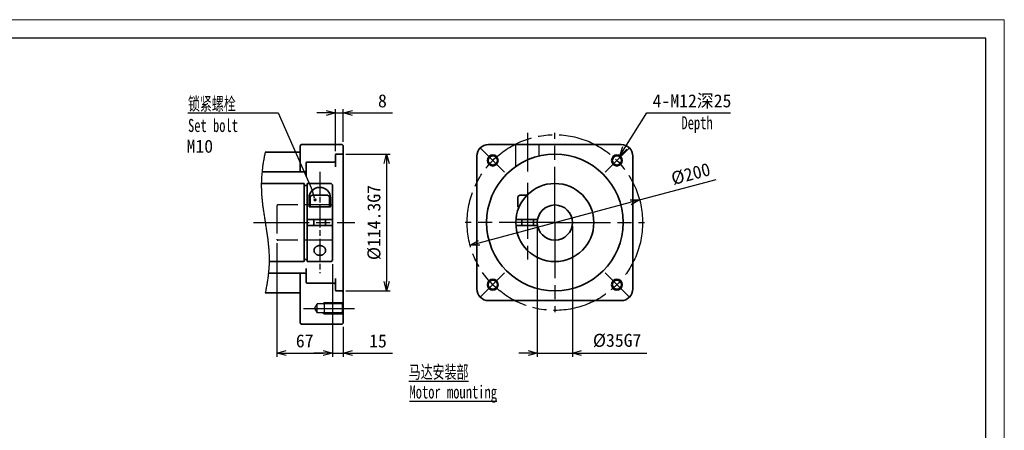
# Model space of a CAD drawing. Header units: millimetres. Extents: x 10187 to 11238, y 562 to 1305.
# Tile 3 of 3: x 10575 to 11238, y 1029 to 1305. Entities that reach past the tile are written whole.
import ezdxf
from ezdxf.enums import TextEntityAlignment as Align

# ---------------------------------------------------------------- set-up
doc = ezdxf.new("R2010")
doc.units = ezdxf.units.MM
doc.linetypes.add('AM_ISO02W050x2', pattern=[3.75, 3, -0.75])
doc.linetypes.add('AM_ISO08W050x2', pattern=[9, 6, -0.75, 1.5, -0.75])
doc.layers.get('0').update_dxf_attribs({"lineweight": 0})
for name, color, linetype, lineweight in [('AM_0', 7, 'Continuous', 50), ('SYMBOL_VR', 7, 'Continuous', 25), ('图框_外框线', 7, 'Continuous', 18)]:
    doc.layers.add(name, color=color, linetype=linetype, lineweight=lineweight)
doc.styles.get("Standard").update_dxf_attribs({"font": 'txt', "width": 0.707})

# ---------------------------------------------------------------- blocks, each defined once
blk = doc.blocks.new('_Open30')
at = {"color": 0, "linetype": 'ByBlock', "lineweight": -2}
for p, q in [((-1, 0.27), (0, 0)), ((0, 0), (-1, -0.27)), ((0, 0), (-1, 0))]:
    blk.add_line(p, q, dxfattribs=at)
blk = doc.blocks.new('A3-123_アダプタタイプ_ブッシュ無し')
at = {"layer": 'SYMBOL_VR'}
h = blk.add_hatch(color=3, dxfattribs=at)
edge = h.paths.add_edge_path(flags=0)
edge.add_arc((-114.71, -34.03), 0.446, 0, 360)
at = {"layer": 'SYMBOL_VR', "color": 3}
for p, q in [((-109.22, -20.96), (-109.22, -9.63)), ((-107.12, -18.44), (-107.12, -9.63)), ((-148.93, -10.63), (-124.67, -10.63)), ((-124.67, -10.63), (-115.37, -31.62)), ((-111.72, -10.63), (-114.22, -10.63)), ((-109.22, -10.63), (-107.12, -10.63)), ((-104.62, -10.63), (-93.87, -10.63)), ((-31.27, -20.04), (-25.31, -10.63)), ((-25.31, -10.63), (-2.81, -10.63)), ((-128.64, -23.85), (-128.69, -24.15)), ((-128.59, -23.56), (-128.64, -23.85)), ((-128.54, -23.27), (-128.59, -23.56)), ((-128.49, -22.97), (-128.54, -23.27)), ((-128.43, -22.68), (-128.49, -22.97)), ((-128.37, -22.39), (-128.43, -22.68)), ((-128.32, -22.1), (-128.37, -22.39)), ((-128.25, -21.8), (-128.32, -22.1)), ((-128.19, -21.51), (-128.25, -21.8)), ((-128.13, -21.22), (-128.19, -21.51)), ((-106.44, -21.75), (-94.44, -21.75)), ((-128.99, -26.52), (-129.02, -26.81)), ((-128.96, -26.22), (-128.99, -26.52)), ((-128.93, -25.92), (-128.96, -26.22)), ((-128.89, -25.63), (-128.93, -25.92)), ((-128.86, -25.33), (-128.89, -25.63)), ((-128.82, -25.03), (-128.86, -25.33)), ((-128.78, -24.74), (-128.82, -25.03)), ((-128.73, -24.44), (-128.78, -24.74)), ((-128.69, -24.15), (-128.73, -24.44)), ((-95.44, -24.25), (-95.44, -56.01)), ((-129.16, -28.89), (-129.17, -29.19)), ((-129.15, -28.6), (-129.16, -28.89)), ((-129.13, -28.3), (-129.15, -28.6)), ((-129.11, -28), (-129.13, -28.3)), ((-129.09, -27.7), (-129.11, -28)), ((-129.07, -27.41), (-129.09, -27.7)), ((-129.05, -27.11), (-129.07, -27.41)), ((-129.02, -26.81), (-129.05, -27.11)), ((-27.29, -34.03), (-6.66, -28.52)), ((-129.17, -29.19), (-129.18, -29.49)), ((-129.18, -29.49), (-129.18, -29.78)), ((-129.18, -29.78), (-129.18, -30.08)), ((-129.18, -30.08), (-129.18, -30.38)), ((-129.18, -30.38), (-129.18, -30.68)), ((-129.18, -30.68), (-129.17, -30.97)), ((-129.17, -30.97), (-129.17, -31.27)), ((-129.17, -31.27), (-129.15, -31.57)), ((-129.15, -31.57), (-129.14, -31.86)), ((-129.14, -31.86), (-129.13, -32.16)), ((-129.13, -32.16), (-129.11, -32.45)), ((-129.11, -32.45), (-129.09, -32.75)), ((-129.09, -32.75), (-129.07, -33.05)), ((-129.07, -33.05), (-129.04, -33.34)), ((-129.04, -33.34), (-129.02, -33.64)), ((-129.02, -33.64), (-128.99, -33.93)), ((-128.99, -33.93), (-128.96, -34.23)), ((-128.96, -34.23), (-128.93, -34.52)), ((-128.93, -34.52), (-128.9, -34.82)), ((-128.9, -34.82), (-128.86, -35.12)), ((-128.86, -35.12), (-128.83, -35.41)), ((-128.83, -35.41), (-128.79, -35.71)), ((-128.79, -35.71), (-128.75, -36)), ((-128.75, -36), (-128.71, -36.3)), ((-128.71, -36.3), (-128.67, -36.59)), ((-128.67, -36.59), (-128.63, -36.89)), ((-128.63, -36.89), (-128.59, -37.18)), ((-70.54, -45.58), (-29.71, -34.67)), ((-128.59, -37.18), (-128.54, -37.48)), ((-128.54, -37.48), (-128.5, -37.77)), ((-128.5, -37.77), (-128.45, -38.07)), ((-128.45, -38.07), (-128.41, -38.36)), ((-128.41, -38.36), (-128.36, -38.65)), ((-128.36, -38.65), (-128.32, -38.95)), ((-128.32, -38.95), (-128.27, -39.24)), ((-128.27, -39.24), (-128.22, -39.54)), ((-128.22, -39.54), (-128.18, -39.83)), ((-128.18, -39.83), (-128.13, -40.13)), ((-128.13, -40.13), (-128.08, -40.42)), ((-128.08, -40.42), (-128.04, -40.72)), ((-128.04, -40.72), (-127.99, -41.01)), ((-127.99, -41.01), (-127.94, -41.31)), ((-127.94, -41.31), (-127.9, -41.6)), ((-127.9, -41.6), (-127.85, -41.9)), ((-127.85, -41.9), (-127.8, -42.19)), ((-127.8, -42.19), (-127.76, -42.49)), ((-54.85, -41.13), (-54.85, -76.23)), ((-45.4, -41.13), (-45.4, -76.23)), ((-127.76, -42.49), (-127.72, -42.78)), ((-127.72, -42.78), (-127.67, -43.07)), ((-127.67, -43.07), (-127.63, -43.37)), ((-127.63, -43.37), (-127.59, -43.66)), ((-127.59, -43.66), (-127.55, -43.96)), ((-127.55, -43.96), (-127.51, -44.25)), ((-127.51, -44.25), (-127.47, -44.55)), ((-127.47, -44.55), (-127.43, -44.85)), ((-127.43, -44.85), (-127.4, -45.14)), ((-127.4, -45.14), (-127.36, -45.44)), ((-127.36, -45.44), (-127.33, -45.73)), ((-127.33, -45.73), (-127.3, -46.03)), ((-127.3, -46.03), (-127.27, -46.32)), ((-127.27, -46.32), (-127.24, -46.62)), ((-127.24, -46.62), (-127.22, -46.91)), ((-127.22, -46.91), (-127.19, -47.21)), ((-127.19, -47.21), (-127.17, -47.51)), ((-127.17, -47.51), (-127.15, -47.8)), ((-124.98, -45.64), (-124.98, -76.23)), ((-127.15, -47.8), (-127.13, -48.1)), ((-127.13, -48.1), (-127.12, -48.39)), ((-127.12, -48.39), (-127.1, -48.69)), ((-127.1, -48.69), (-127.09, -48.99)), ((-127.09, -48.99), (-127.08, -49.28)), ((-127.08, -49.28), (-127.08, -49.58)), ((-127.08, -49.58), (-127.08, -49.88)), ((-127.08, -49.88), (-127.08, -50.17)), ((-127.08, -50.17), (-127.08, -50.47)), ((-127.19, -52.85), (-127.21, -53.15)), ((-127.16, -52.55), (-127.19, -52.85)), ((-127.14, -52.26), (-127.16, -52.55)), ((-127.13, -51.96), (-127.14, -52.26)), ((-127.11, -51.66), (-127.13, -51.96)), ((-127.1, -51.36), (-127.11, -51.66)), ((-127.09, -51.07), (-127.1, -51.36)), ((-127.08, -50.77), (-127.09, -51.07)), ((-127.08, -50.47), (-127.08, -50.77)), ((-110.01, -51.32), (-110.01, -76.23)), ((-110.01, -51.32), (-110.01, -76.23)), ((-127.48, -55.52), (-127.53, -55.81)), ((-127.44, -55.22), (-127.48, -55.52)), ((-127.4, -54.93), (-127.44, -55.22)), ((-127.36, -54.63), (-127.4, -54.93)), ((-127.33, -54.33), (-127.36, -54.63)), ((-127.3, -54.04), (-127.33, -54.33)), ((-127.26, -53.74), (-127.3, -54.04)), ((-127.24, -53.44), (-127.26, -53.74)), ((-127.21, -53.15), (-127.24, -53.44)), ((-127.94, -58.16), (-128, -58.45)), ((-127.88, -57.87), (-127.94, -58.16)), ((-127.83, -57.58), (-127.88, -57.87)), ((-127.77, -57.28), (-127.83, -57.58)), ((-127.72, -56.99), (-127.77, -57.28)), ((-127.67, -56.7), (-127.72, -56.99)), ((-127.62, -56.4), (-127.67, -56.7)), ((-127.57, -56.11), (-127.62, -56.4)), ((-127.53, -55.81), (-127.57, -56.11)), ((-128.07, -58.74), (-128.13, -59.03)), ((-128, -58.45), (-128.07, -58.74)), ((-106.44, -58.51), (-94.44, -58.51)), ((-114.83, -63.23), (-114.12, -62)), ((-114.83, -63.23), (-114.12, -64.46)), ((-107.32, -62), (-114.12, -62)), ((-114.12, -64.46), (-114.12, -62)), ((-112.12, -64.73), (-112.12, -61.73)), ((-107.32, -64.46), (-114.12, -64.46)), ((-107.12, -68.16), (-107.12, -76.23)), ((-122.48, -75.23), (-112.51, -75.23)), ((-112.51, -75.23), (-115.01, -75.23)), ((-110.01, -75.23), (-107.12, -75.23)), ((-104.62, -75.23), (-93.87, -75.23)), ((-57.35, -75.23), (-59.85, -75.23)), ((-54.85, -75.23), (-45.4, -75.23)), ((-42.9, -75.23), (-25.32, -75.23))]:
    blk.add_line(p, q, dxfattribs=at)
at = {"layer": 'SYMBOL_VR', "color": 4, "linetype": 'AM_ISO08W050x2', "ltscale": 2.5}
for p, q in [((-57.48, -15.97), (-57.48, -26.43)), ((-50.12, -40.13), (-50.12, -15.97)), ((-63.65, -26.6), (-70.02, -20.24)), ((-36.6, -26.6), (-30.23, -20.24)), ((-57.48, -29.48), (-57.48, -50.78)), ((-131.28, -40.13), (-103.97, -40.13)), ((-50.12, -40.13), (-74.28, -40.13)), ((-50.12, -40.13), (-25.97, -40.13)), ((-50.12, -40.13), (-50.12, -64.28)), ((-63.65, -53.66), (-70.02, -60.02)), ((-36.6, -53.66), (-30.23, -60.02)), ((-117.83, -63.23), (-104.12, -63.23))]:
    blk.add_line(p, q, dxfattribs=at)
at = {"layer": 'SYMBOL_VR', "color": 4, "lineweight": 35}
for p, q in [((-118.36, -19.12), (-118.68, -19.44)), ((-118.68, -19.44), (-118.68, -26.47)), ((-107.44, -19.12), (-118.36, -19.12)), ((-107.44, -19.12), (-107.12, -19.44)), ((-107.12, -19.44), (-107.12, -67.16)), ((-67.98, -19.12), (-32.27, -19.12)), ((-118.68, -21.22), (-128.13, -21.22)), ((-109.54, -23.85), (-116.89, -23.85)), ((-109.22, -23.53), (-109.54, -23.85)), ((-109.22, -21.96), (-109.22, -25.11)), ((-107.44, -21.75), (-109.01, -21.75)), ((-107.12, -21.43), (-107.44, -21.75)), ((-71.13, -22.27), (-71.13, -57.98)), ((-29.12, -22.27), (-29.12, -57.98)), ((-117.42, -26.47), (-128.99, -26.47)), ((-117.42, -26.47), (-117.1, -26.16)), ((-117.1, -24.06), (-117.1, -27.73)), ((-117.63, -29.63), (-129.18, -29.63)), ((-117.63, -29.63), (-117.63, -50.63)), ((-116.84, -30.15), (-117.63, -30.15)), ((-110.33, -29.63), (-116.84, -29.63)), ((-116.84, -29.63), (-116.84, -50.63)), ((-110.33, -29.63), (-110.01, -29.94)), ((-110.01, -29.94), (-110.01, -50.32)), ((-116.31, -33.56), (-116.31, -35.93)), ((-116.05, -33.09), (-115.51, -32.78)), ((-116.05, -33.09), (-116.05, -35.93)), ((-111.35, -32.78), (-115.51, -32.78)), ((-110.8, -33.09), (-111.35, -32.78)), ((-110.8, -33.09), (-110.8, -35.93)), ((-110.54, -33.56), (-110.54, -35.93)), ((-60.1, -33.09), (-59.56, -32.78)), ((-60.1, -33.09), (-60.1, -35.93)), ((-59.56, -32.78), (-57.62, -32.78)), ((-110.54, -35.93), (-116.31, -35.93)), ((-60.1, -35.93), (-59.75, -35.93)), ((-110.01, -39.34), (-116.84, -39.34)), ((-115, -39.34), (-115, -40.92)), ((-111.85, -39.34), (-111.85, -40.92)), ((-60.6, -39.34), (-54.78, -39.34)), ((-59.05, -39.34), (-59.05, -40.92)), ((-55.9, -39.34), (-55.9, -40.92)), ((-110.01, -40.92), (-116.84, -40.92)), ((-60.6, -40.92), (-54.78, -40.92)), ((-114.99, -47.51), (-115, -47.63)), ((-115, -47.63), (-114.99, -47.74)), ((-114.98, -47.4), (-114.99, -47.51)), ((-114.95, -47.29), (-114.98, -47.4)), ((-114.91, -47.18), (-114.95, -47.29)), ((-114.85, -47.07), (-114.91, -47.18)), ((-114.79, -46.97), (-114.85, -47.07)), ((-114.72, -46.88), (-114.79, -46.97)), ((-114.63, -46.78), (-114.72, -46.88)), ((-114.54, -46.7), (-114.63, -46.78)), ((-114.44, -46.62), (-114.54, -46.7)), ((-114.33, -46.55), (-114.44, -46.62)), ((-114.21, -46.49), (-114.33, -46.55)), ((-114.09, -46.44), (-114.21, -46.49)), ((-113.96, -46.39), (-114.09, -46.44)), ((-113.83, -46.36), (-113.96, -46.39)), ((-113.7, -46.34), (-113.83, -46.36)), ((-113.56, -46.32), (-113.7, -46.34)), ((-113.43, -46.32), (-113.56, -46.32)), ((-113.29, -46.32), (-113.43, -46.32)), ((-113.15, -46.34), (-113.29, -46.32)), ((-113.02, -46.36), (-113.15, -46.34)), ((-112.89, -46.39), (-113.02, -46.36)), ((-112.76, -46.44), (-112.89, -46.39)), ((-112.64, -46.49), (-112.76, -46.44)), ((-112.52, -46.55), (-112.64, -46.49)), ((-112.41, -46.62), (-112.52, -46.55)), ((-112.31, -46.7), (-112.41, -46.62)), ((-112.22, -46.78), (-112.31, -46.7)), ((-112.13, -46.88), (-112.22, -46.78)), ((-112.06, -46.97), (-112.13, -46.88)), ((-112, -47.07), (-112.06, -46.97)), ((-111.95, -47.18), (-112, -47.07)), ((-111.9, -47.29), (-111.95, -47.18)), ((-111.87, -47.4), (-111.9, -47.29)), ((-111.86, -47.51), (-111.87, -47.4)), ((-111.85, -47.63), (-111.86, -47.51)), ((-111.86, -47.74), (-111.85, -47.63)), ((-111.85, -47.63), (-111.85, -47.63)), ((-116.84, -50.11), (-117.63, -50.11)), ((-114.99, -47.74), (-114.98, -47.86)), ((-114.98, -47.86), (-114.95, -47.97)), ((-114.95, -47.97), (-114.91, -48.08)), ((-114.91, -48.08), (-114.85, -48.18)), ((-114.85, -48.18), (-114.79, -48.28)), ((-114.79, -48.28), (-114.72, -48.38)), ((-114.72, -48.38), (-114.63, -48.47)), ((-114.63, -48.47), (-114.54, -48.56)), ((-114.54, -48.56), (-114.44, -48.63)), ((-114.44, -48.63), (-114.33, -48.7)), ((-114.33, -48.7), (-114.21, -48.77)), ((-114.21, -48.77), (-114.09, -48.82)), ((-114.09, -48.82), (-113.96, -48.86)), ((-113.96, -48.86), (-113.83, -48.9)), ((-113.83, -48.9), (-113.7, -48.92)), ((-113.7, -48.92), (-113.56, -48.94)), ((-113.56, -48.94), (-113.43, -48.94)), ((-113.43, -48.94), (-113.29, -48.94)), ((-113.29, -48.94), (-113.15, -48.92)), ((-113.15, -48.92), (-113.02, -48.9)), ((-113.02, -48.9), (-112.89, -48.86)), ((-112.89, -48.86), (-112.76, -48.82)), ((-112.76, -48.82), (-112.64, -48.77)), ((-112.64, -48.77), (-112.52, -48.7)), ((-112.52, -48.7), (-112.41, -48.63)), ((-112.41, -48.63), (-112.31, -48.56)), ((-112.31, -48.56), (-112.22, -48.47)), ((-112.22, -48.47), (-112.13, -48.38)), ((-112.13, -48.38), (-112.06, -48.28)), ((-112.06, -48.28), (-112, -48.18)), ((-112, -48.18), (-111.95, -48.08)), ((-111.95, -48.08), (-111.9, -47.97)), ((-111.9, -47.97), (-111.87, -47.86)), ((-111.87, -47.86), (-111.86, -47.74)), ((-110.33, -50.63), (-110.01, -50.32)), ((-117.63, -50.63), (-127.08, -50.63)), ((-117.1, -56.2), (-117.1, -52.52)), ((-110.33, -50.63), (-116.84, -50.63)), ((-117.42, -53.78), (-127.27, -53.78)), ((-118.68, -67.16), (-118.68, -53.78)), ((-117.42, -53.78), (-117.1, -54.1)), ((-109.22, -58.3), (-109.22, -55.15)), ((-109.54, -56.41), (-116.89, -56.41)), ((-109.22, -56.72), (-109.54, -56.41)), ((-118.68, -59.03), (-128.13, -59.03)), ((-107.44, -58.51), (-109.01, -58.51)), ((-107.12, -58.82), (-107.44, -58.51)), ((-112.12, -61.73), (-112.62, -62)), ((-107.17, -61.73), (-112.12, -61.73)), ((-107.32, -62), (-107.12, -61.66)), ((-107.32, -62), (-107.32, -64.46)), ((-67.98, -61.13), (-32.27, -61.13)), ((-112.12, -64.73), (-112.62, -64.46)), ((-107.17, -64.73), (-112.12, -64.73)), ((-107.32, -64.46), (-107.12, -64.81)), ((-118.68, -67.16), (-118.36, -67.48)), ((-107.44, -67.48), (-118.36, -67.48)), ((-107.44, -67.48), (-107.12, -67.16))]:
    blk.add_line(p, q, dxfattribs=at)
at = {"layer": 'SYMBOL_VR', "color": 6, "linetype": 'AM_ISO02W050x2', "ltscale": 2.5}
for p, q in [((-60.63, -25.04), (-60.63, -19.12)), ((-54.32, -22.23), (-54.32, -19.12)), ((-124.98, -35.61), (-124.98, -44.64)), ((-110.01, -35.4), (-124.77, -35.4)), ((-110.01, -44.85), (-124.77, -44.85))]:
    blk.add_line(p, q, dxfattribs=at)
at = {"layer": 'SYMBOL_VR', "color": 4, "linetype": 'AM_ISO08W050x2'}
for p, q in [((-113.43, -26.47), (-113.43, -53.78)), ((-107.12, -40.13), (-107.12, -40.13))]:
    blk.add_line(p, q, dxfattribs=at)
at = {"layer": 'SYMBOL_VR', "color": 3, "linetype": 'Continuous'}
blk.add_line((-114.82, -33.6), (-115.37, -31.62), dxfattribs=at)
at = {"layer": 'SYMBOL_VR', "color": 4, "linetype": 'AM_ISO08W050x2', "ltscale": 2.5}
blk.add_circle((-50.12, -40.13), 23.63, dxfattribs=at)
at = {"layer": 'SYMBOL_VR', "color": 4, "lineweight": 35}
for centre, radius in [((-50.12, -40.13), 18.38), ((-66.83, -23.42), 1.23), ((-33.41, -23.42), 1.23), ((-50.12, -40.13), 10.5), ((-50.12, -40.13), 4.73), ((-66.83, -56.84), 1.23), ((-33.41, -56.84), 1.23)]:
    blk.add_circle(centre, radius, dxfattribs=at)
for centre, radius, start, end in [((-67.98, -22.27), 3.15, 90, 180), ((-32.27, -22.27), 3.15, 0, 90), ((-116.89, -24.06), 0.21, 90, 180), ((-109.01, -21.96), 0.21, 90, 180), ((-113.43, -33.56), 2.89, 0, 180), ((-116.89, -56.2), 0.21, 180, 270), ((-109.01, -58.3), 0.21, 180, 270), ((-67.98, -57.98), 3.15, 180, 270), ((-32.27, -57.98), 3.15, 270, 0)]:
    blk.add_arc(centre, radius, start, end, dxfattribs=at)
at = {"layer": 'SYMBOL_VR', "color": 3}
for centre in [(-66.83, -23.42), (-33.41, -23.42), (-66.83, -56.84), (-33.41, -56.84)]:
    blk.add_arc(centre, 1.5, 45, 44.99, dxfattribs=at)
at = {"layer": 'SYMBOL_VR', "color": 6, "linetype": 'AM_ISO02W050x2'}
for centre, start, end in [((-124.77, -35.61), 90, 180), ((-124.77, -44.64), 180, 270)]:
    blk.add_arc(centre, 0.21, start, end, dxfattribs=at)
at = {"layer": 'SYMBOL_VR', "color": 3, "xscale": 2.5, "yscale": 2.5, "zscale": 2.5}
for p in [(-109.22, -10.63), (-110.01, -75.23), (-110.01, -75.23), (-54.85, -75.23)]:
    blk.add_blockref('_Open30', p, dxfattribs=at)
at = {"layer": 'SYMBOL_VR', "color": 3}
for p, xscale, yscale, zscale, rotation in [((-107.12, -10.63), 2.5, 2.5, 2.5, 180), ((-32.61, -22.15), 2.5, 2.5, 2.5, 237.6322081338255), ((-95.44, -21.75), 2.500000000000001, 2.500000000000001, 2.500000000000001, 90), ((-27.29, -34.03), 2.5, 2.5, 2.5, 14.95479848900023), ((-72.95, -46.23), 2.500000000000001, 2.500000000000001, 2.500000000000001, 194.9547984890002), ((-95.44, -58.51), 2.5, 2.5, 2.5, 270), ((-124.98, -75.23), 2.5, 2.5, 2.5, 180), ((-107.12, -75.23), 2.5, 2.5, 2.5, 180), ((-45.4, -75.23), 2.5, 2.5, 2.5, 180)]:
    blk.add_blockref('_Open30', p, dxfattribs=dict(at, xscale=xscale, yscale=yscale, zscale=zscale, rotation=rotation))
at = {"layer": 'SYMBOL_VR', "color": 2, "insert": (-148.93, -6.43), "char_height": 3.5, "attachment_point": 1}
blk.add_mtext('锁紧螺栓\\PSet bolt', dxfattribs=at)
at = {"layer": 'SYMBOL_VR', "color": 2, "char_height": 3.5, "attachment_point": 1}
for s, width, insert in [('Depth', 27.8992, (-16.03, -11.53)), ('{\\L马达安装部}', 29.3546, (-89.47, -78.57)), ('{\\LMotor mounting}', 35.4402, (-89.27, -83.96))]:
    blk.add_mtext_dynamic_manual_height_columns(s, width=width, gutter_width=17.5, heights=[0], dxfattribs=dict(at, insert=insert))
at = {"layer": 'SYMBOL_VR', "lineweight": 25}
for tag, p in [('2', (-95.37, -7.38)), ('4', (-2.57, -7.38)), ('7', (-95.37, -71.98)), ('5', (-26.82, -71.81))]:
    blk.add_attdef(tag, text='', height=3.5, dxfattribs=at).set_placement(p, align=Align.MIDDLE_RIGHT)
blk.add_attdef('8', text='', height=3.5, dxfattribs=at).set_placement((-149.31, -19.6), align=Align.MIDDLE_LEFT)
blk.add_attdef('3', text='', height=3.5, rotation=14.9548, dxfattribs=at).set_placement((-8.37, -25.62), align=Align.MIDDLE_RIGHT)
blk.add_attdef('1', text='', height=3.5, rotation=90, dxfattribs=at).set_placement((-98.86, -40.13), align=Align.MIDDLE)
blk.add_attdef('6', text='', height=3.5, dxfattribs=at).set_placement((-117.5, -71.98), align=Align.MIDDLE)

msp = doc.modelspace()

# ---------------------------------------------------------------- linework, layer by layer
at = {"layer": '图框_外框线', "color": 3}
msp.add_lwpolyline([(10186.743, 561.5931), (11238.0739, 561.5931), (11238.0739, 1305.0343), (10186.743, 1305.0343)], close=True, dxfattribs=at)
at = {"layer": '图框_外框线', "color": 3, "lineweight": 25}
msp.add_lwpolyline([(10249.3222, 574.109), (11225.5581, 574.109), (11225.5581, 1292.5184), (10249.3222, 1292.5184)], close=True, dxfattribs=at)

# ---------------------------------------------------------------- block references
at = {"layer": 'AM_0', "xscale": 2.5, "yscale": 2.5, "zscale": 2.5}
msp.add_blockref('A3-123_アダプタタイプ_ブッシュ無し', (11060.7342, 1268.9226), dxfattribs=at).add_auto_attribs({'1': '%%c114.3G7', '2': '8', '3': '%%c200', '4': '4-M12深25', '5': '%%c35G7', '6': '67', '7': '15', '8': 'M10'})

doc.saveas('drawing.dxf')
